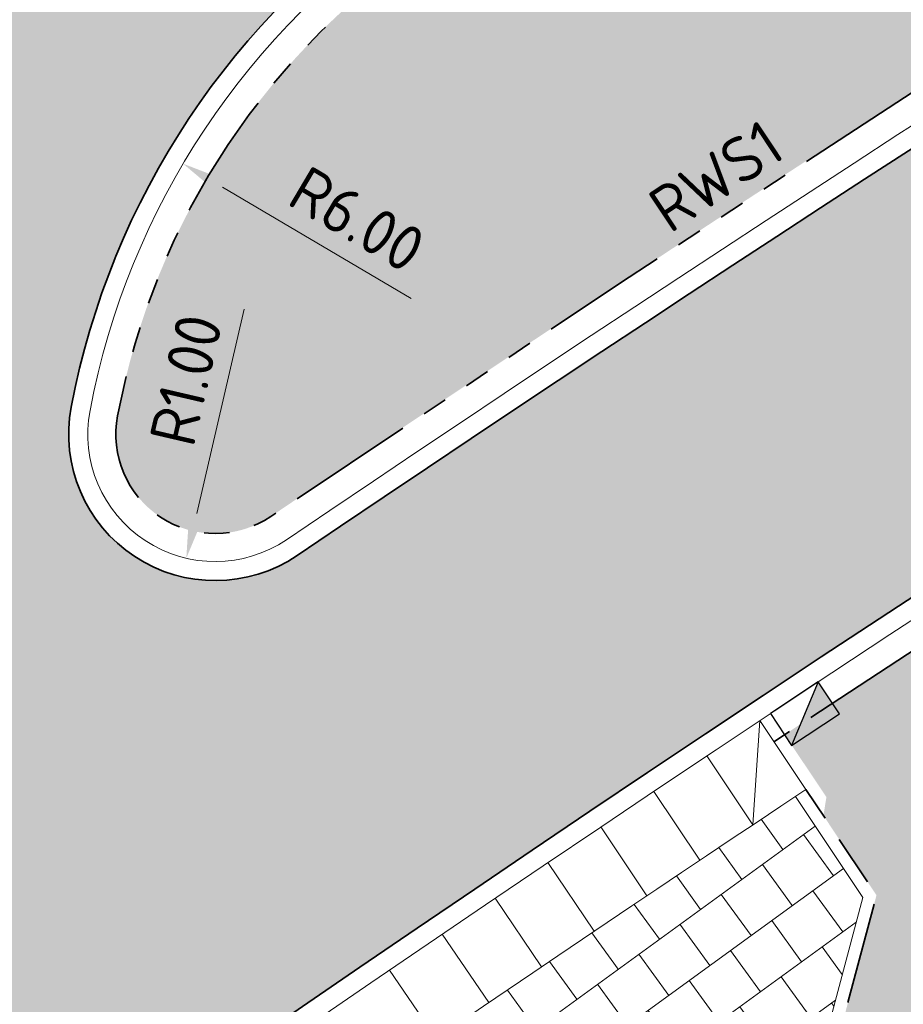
# Model space of a CAD drawing. Header units: metres. Extents: x 196651 to 397723, y 354703 to 710691.
# Tile 63 of 256: x 197663.67 to 197670.61, y 356050.09 to 356057.82. Entities that reach past the tile are written whole.
import ezdxf
from ezdxf.enums import TextEntityAlignment as Align

# ---------------------------------------------------------------- set-up
doc = ezdxf.new("R2010")
doc.units = ezdxf.units.M
doc.header["$MEASUREMENT"] = 0
for name, pattern in [('VH-OPSLUITBAND_100X200', [16, 8, -2, 4, -2]), ('VH-RWSBAND_110X220', [24, 10, -2, 2, -2, 2, -2, 2, -2]), ('VH-TROTTOIRBAND_180-200', [20, 10, -2, 2, -2, 2, -2])]:
    doc.linetypes.add(name, pattern=pattern)
for name, color, linetype, lineweight in [('N-WE-GR-GRAS_BERM-A', 86, 'Continuous', 5), ('N-WE-VH-GOOT_TEGEL-G', 170, 'Continuous', 35), ('N-WE-VH-KANTOPSLUITING_OPSLUITBAND_100X200-G', 5, 'VH-OPSLUITBAND_100X200', 35), ('N-WE-VH-KANTOPSLUITING_TEKST-T', 7, 'VH-OPSLUITBAND_100X200', 35), ('N-WE-VH-KANTOPSLUITING_TROTTOIRBAND_180 200-G', 6, 'VH-TROTTOIRBAND_180-200', 35), ('N-WE-VH-KANTOPSLUITING_TROTTOIRBAND_RWS_110 220-G', 6, 'VH-RWSBAND_110X220', 35), ('N-WE-VH-KANTVERHARDING-G', 1, 'Continuous', 5), ('N-WE-VH-VERHARDING_ASFALT_DEKLAAG-G_ZWART', 252, 'Continuous', 5), ('N-WE-VH-VERHARDING_TEGEL-200X200X50-A', 252, 'Continuous', 18), ('N-WE-VH-VERHARDING_TEGEL-A', 252, 'Continuous', 5), ('X-XX-AL-AANPIJLING-M', 7, 'Continuous', 18)]:
    doc.layers.add(name, color=color, linetype=linetype, lineweight=lineweight)
doc.layers.add('N-WE-RI-HWA_KOLK_TROTTOIR-S', color=150, linetype='Continuous')
doc.layers.add('N-WE-VH-VERHARDING_ASFALT_DEKLAAG-G_ROOD', color=7, linetype='Continuous', lineweight=5, true_color=0xbf4040)
doc.styles.add('NLCS-ISO', font='NLCS-ISO.ttf')
doc.styles.add('NLCS-ISO-M200-T18', font='NLCS-ISO.ttf')
doc.dimstyles.new('NLCS-M200-T18-PIJL', dxfattribs={"dimscale": 0.2, "dimtxt": 1.799999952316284, "dimasz": 1.8, "dimexe": 2, "dimexo": 2, "dimgap": 0.7, "dimtad": 1, "dimzin": 0, "dimdsep": 46, "dimtxsty": 'NLCS-ISO-M200-T18', "dimcen": 0, "dimdle": 2, "dimse1": 1, "dimse2": 1, "dimclrd": 256, "dimclre": 256, "dimclrt": 256, "dimadec": 1, "dimazin": 0, "dimtfac": 1, "dimtofl": 0, "dimtmove": 1, "dimatfit": 0, "dimfxl": 2, "dimfxlon": 1, "dimtfillclr": 254, "dimtolj": 1, "dimtzin": 0, "dimlwd": 18, "dimlwe": 18, "dimarcsym": 0})
pattern_1 = [(0, (0, 0), (1, 1), [0.12, -0.8]), (45, (0.4, 0.2), (-0.1131370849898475, 1.866761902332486), [0.12, -0.8]), (29.99999999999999, (0.08, 0.12), (0.2274613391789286, 1.286025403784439), [0.12, -0.8]), (15, (0.32, 0.48), (0.3856270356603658, 0.7244941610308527), [0.12, -0.8]), (135, (0.16, 2), (-0.02828427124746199, -0.6505382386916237), [0.12, -0.8]), (150, (1.2, 0.4), (0.2156921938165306, -0.5864101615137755), [0.12, -0.8]), (165, (0.24, 0.04), (0.1434520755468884, -0.7010146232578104), [0.12, -0.8]), (85, (0.4, 0.4), (-0.872677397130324, 1.040016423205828), [0.12, -0.8]), (99.99999999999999, (0, 0), (-1.112117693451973, 0.7787131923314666), [0.12, -0.7999999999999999])]

# ---------------------------------------------------------------- blocks, each defined once
blk = doc.blocks.new('TEKST TB')
at = {"style": 'NLCS-ISO'}
blk.add_attdef('TEKST_TROTTOIRBANDEN', text='', height=0.36, rotation=0.340705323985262, dxfattribs=at).set_placement((0, 0), align=Align.BOTTOM_CENTER)
blk = doc.blocks.new('N-SRI-HWA-KOLK_TROTTOIR-SO')
blk.add_hatch(color=256).paths.add_polyline_path([(1.125000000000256, 0.7499999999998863), (-1.124999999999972, 0.7499999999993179), (-1.124999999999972, -0.7499999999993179)])
blk.add_line((-1.124999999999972, -0.7499999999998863), (1.124999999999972, 0.7499999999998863))
at = {"flags": 128}
blk.add_lwpolyline([(-1.124999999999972, -0.7499999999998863), (1.124999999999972, -0.7499999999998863), (1.124999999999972, 0.7499999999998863), (-1.124999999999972, 0.7499999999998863)], close=True, dxfattribs=at)
blk = doc.blocks.new('*D1759')
at = {"layer": 'Defpoints', "color": 0, "transparency": 16777216}
for p in [(197664.9524205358, 356056.6889470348), (197670.1176249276, 356053.635970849)]:
    blk.add_point(p, dxfattribs=at)
at = {"layer": 'X-XX-AL-AANPIJLING-M', "linetype": 'Continuous', "lineweight": 18, "transparency": 16777216}
blk.add_line((197666.7430247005, 356055.6305819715), (197665.2623327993, 356056.5057684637), dxfattribs=at)
at = {"layer": 'X-XX-AL-AANPIJLING-M', "transparency": 16777216}
blk.add_solid([(197665.2928625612, 356056.5574205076), (197665.2318030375, 356056.4541164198), (197664.9524205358, 356056.6889470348)], dxfattribs=at)
at = {"layer": 'X-XX-AL-AANPIJLING-M', "transparency": 16777216, "insert": (197666.3204602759, 356056.2520634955), "char_height": 0.3599999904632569, "attachment_point": 5, "rotation": 329.4141142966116, "style": 'NLCS-ISO-M200-T18'}
blk.add_mtext('\\A1;R6.00', dxfattribs=at)
blk = doc.blocks.new('*D1760')
at = {"layer": 'Defpoints', "color": 0, "transparency": 16777216}
for p in [(197665.2044895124, 356054.5639258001), (197664.9779041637, 356053.5899344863)]:
    blk.add_point(p, dxfattribs=at)
at = {"layer": 'X-XX-AL-AANPIJLING-M', "linetype": 'Continuous', "lineweight": 18, "transparency": 16777216}
blk.add_line((197665.4328875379, 356055.5457090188), (197665.0594748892, 356053.9405713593), dxfattribs=at)
at = {"layer": 'X-XX-AL-AANPIJLING-M', "transparency": 16777216}
blk.add_solid([(197665.0010354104, 356053.9541664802), (197665.117914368, 356053.9269762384), (197664.9779041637, 356053.5899344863)], dxfattribs=at)
at = {"layer": 'X-XX-AL-AANPIJLING-M', "transparency": 16777216, "insert": (197664.9752893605, 356054.9909659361), "char_height": 0.3599999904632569, "attachment_point": 5, "rotation": 76.90388010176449, "style": 'NLCS-ISO-M200-T18'}
blk.add_mtext('\\A1;R1.00', dxfattribs=at)

msp = doc.modelspace()

# ---------------------------------------------------------------- hatches: boundary and pattern name
at = {"layer": 'N-WE-GR-GRAS_BERM-A'}
h = msp.add_hatch(dxfattribs=at)
h.set_pattern_fill('AGR-GRAS_01', color=256, scale=0.04, pattern_type=2)
h.set_pattern_definition(pattern_1)
h.paths.add_polyline_path([(197711.6748099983, 356079.4088628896), (197732.1035969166, 356088.4505020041), (197732.58824947, 356088.665005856), (197731.3497932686, 356091.4631885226), (197710.4363537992, 356082.2070455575, 0.04151751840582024), (197666.9372359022, 356058.4623075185, 0.2030929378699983), (197664.4380403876, 356054.7086867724, 0.6667460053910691), (197665.6415316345, 356053.9178652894, -0.04455025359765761)])
h = msp.add_hatch(dxfattribs=at)
h.set_pattern_fill('AGR-GRAS_01', color=256, scale=0.04, pattern_type=2)
h.set_pattern_definition(pattern_1)
edge = h.paths.add_edge_path()
edge.add_line((197669.6388170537, 356048.0800915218), (197670.4299445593, 356047.2758983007))
edge.add_arc((197662.1028353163, 356055.7770306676), 11.89999999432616, 314.4075177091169, 316.700348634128)
edge.add_line((197670.7633807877, 356047.6158449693), (197677.2603815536, 356054.5103787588))
edge.add_arc((197686.1174268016, 356046.1640232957), 12.17000000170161, 122.44241999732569, 136.7003486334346, ccw=False)
edge.add_arc((197839.2744350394, 355805.2216796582), 297.670056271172, 121.2138783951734, 122.44241999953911, ccw=False)
edge.add_arc((197839.2734591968, 355805.2233632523), 297.6681106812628, 117.66520243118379, 121.21388569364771, ccw=False)
edge.add_arc((197736.1291512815, 356001.974563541), 75.52000001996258, 109.3931390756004, 117.66520243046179, ccw=False)
edge.add_line((197711.052872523, 356073.2097419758), (197732.8357310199, 356080.8777656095))
edge.add_line((197732.8357310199, 356080.8777656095), (197732.8025262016, 356080.9720918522))
edge.add_line((197732.8025262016, 356080.9720918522), (197733.7457886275, 356081.3041400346))
edge.add_arc((197733.1481018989, 356083.0020124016), 1.80000000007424, 289.3931390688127, 383.8738483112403)
edge.add_line((197734.7940917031, 356083.7305160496), (197734.0922934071, 356085.3161674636))
edge.add_line((197734.0922934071, 356085.3161674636), (197713.1622733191, 356076.0526860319))
edge.add_arc((197831.4226988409, 355808.8536745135), 292.2000000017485, 113.8738483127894, 123.6104839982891)
edge.add_line((197669.6771571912, 356052.2036688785), (197669.9285988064, 356051.8298458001))
edge.add_line((197669.9285988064, 356051.8298458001), (197670.0057047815, 356051.7139221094))
edge.add_line((197670.0057047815, 356051.7139221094), (197669.9821770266, 356051.5688895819))
edge.add_line((197669.9821770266, 356051.5688895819), (197670.3989490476, 356050.9431109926))
edge.add_line((197670.3989490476, 356050.9431109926), (197669.6388170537, 356048.0800915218))
h = msp.add_hatch(dxfattribs=at)
h.set_pattern_fill('AGR-GRAS_01', color=256, scale=0.04, pattern_type=2)
h.set_pattern_definition(pattern_1)
h.paths.add_polyline_path([(197669.4617013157, 356064.4615681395), (197670.1871751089, 356064.919572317), (197670.466512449, 356066.1306542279), (197669.9924995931, 356066.8888855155, 0.01764053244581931), (197652.2036141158, 356054.8668248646), (197652.2627631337, 356054.7861929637), (197651.4559691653, 356054.1964256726, 0.3950384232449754), (197651.0013974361, 356051.7784546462, -0.002594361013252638), (197652.2631295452, 356052.7155385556, -0.01721172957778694)])
at = {"layer": 'N-WE-VH-VERHARDING_ASFALT_DEKLAAG-G_ROOD'}
h = msp.add_hatch(color=256, dxfattribs=at)
edge = h.paths.add_edge_path()
edge.add_line((198011.0353054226, 356135.9279939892), (198028.2430593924, 356135.9839082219))
edge.add_line((198028.2430593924, 356135.9839082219), (198028.2621441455, 356137.9340784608))
edge.add_line((198028.2621441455, 356137.9340784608), (198011.0330843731, 356137.8779970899))
edge.add_line((198011.0330843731, 356137.8779970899), (198004.8919163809, 356137.8839972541))
edge.add_line((198004.8919163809, 356137.8839972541), (197983.5139808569, 356137.8183356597))
edge.add_arc((197983.4828056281, 356147.9682877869), 10.15000000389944, 261.13442528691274, 270.17598146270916, ccw=False)
edge.add_line((197981.9185205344, 356137.9395534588), (197977.563230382, 356138.6188929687))
edge.add_arc((197976.0451803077, 356128.8865743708), 9.850000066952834, 81.1344252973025, 83.79745183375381)
edge.add_line((197977.1094094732, 356138.6789141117), (197888.8522927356, 356148.2706766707))
edge.add_arc((197885.9243120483, 356121.3293161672), 27.09999956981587, 83.79745182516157, 85.10188017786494)
edge.add_line((197888.238224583, 356148.3303492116), (197859.3618997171, 356150.8049689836))
edge.add_arc((197857.7880080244, 356133.7775538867), 17.09999999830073, 84.71899641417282, 95.04498133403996)
edge.add_line((197856.2842716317, 356150.8113079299), (197850.8435141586, 356150.3309989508))
edge.add_arc((197855.9110194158, 356080.2722871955), 70.24174472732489, 94.13712841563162, 102.2868609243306)
edge.add_line((197840.963131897, 356148.9051026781), (197836.0089824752, 356147.6548687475))
edge.add_arc((197843.5576555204, 356117.7426632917), 30.84999999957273, 104.1634886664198, 114.2840150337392)
edge.add_line((197830.8702823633, 356145.8629951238), (197815.8575755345, 356139.0895397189))
edge.add_line((197815.8575755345, 356139.0895397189), (197816.6595326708, 356137.312079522))
edge.add_line((197816.6595326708, 356137.312079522), (197831.6722394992, 356144.0855349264))
edge.add_arc((197843.5576555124, 356117.7426633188), 28.89999997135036, 104.16348866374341, 114.284015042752, ccw=False)
edge.add_line((197836.486127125, 356145.7641458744), (197841.4090920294, 356147.0065100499))
edge.add_arc((197855.9110194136, 356080.2722872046), 68.29174471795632, 94.12425796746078, 102.2602544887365, ccw=False)
edge.add_line((197850.9994951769, 356148.3871851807), (197856.455750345, 356148.8688622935))
edge.add_arc((197857.7880080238, 356133.7775538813), 15.15000000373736, 84.69510096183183, 95.04498132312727, ccw=False)
edge.add_line((197859.1887122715, 356148.8626633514), (197888.0717253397, 356146.3874704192))
edge.add_arc((197885.9243119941, 356121.3293155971), 25.15000014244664, 83.79745183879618, 85.1018801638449, ccw=False)
edge.add_line((197888.6416077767, 356146.3320916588), (197976.8987245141, 356136.7403291))
edge.add_arc((197976.0451803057, 356128.8865743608), 7.900000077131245, 81.13442529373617, 83.79745181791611, ccw=False)
edge.add_line((197977.2627027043, 356136.6921903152), (197981.6179928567, 356136.0128508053))
edge.add_arc((197983.4828056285, 356147.9682877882), 12.10000000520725, 261.1344252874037, 270.1759814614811)
edge.add_line((197983.5199701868, 356135.8683448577), (198004.8939584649, 356135.9339943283))
edge.add_line((198004.8939584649, 356135.9339943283), (198011.0353054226, 356135.9279939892))
edge = h.paths.add_edge_path()
edge.add_arc((197735.0032616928, 356097.3415780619), 2.149999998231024, 118.9534561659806, 140.4823605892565)
edge.add_line((197733.344689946, 356098.7096569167), (197731.5221271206, 356097.7013284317))
edge.add_arc((197719.8553419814, 356118.7891477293), 24.09999996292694, 293.8738483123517, 298.95345617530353, ccw=False)
edge.add_line((197729.6091963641, 356096.7511731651), (197729.2313730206, 356096.5839511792))
edge.add_arc((197729.053940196, 356095.958637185), 0.6499999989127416, 74.1587110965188, 113.873848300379)
edge.add_line((197728.7908694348, 356096.553022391), (197708.1334728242, 356087.4102022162))
edge.add_arc((197831.4205735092, 355808.853861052), 304.6199999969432, 113.8738483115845, 126.2610514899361)
edge.add_arc((197652.5200920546, 356052.7446534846), 2.150000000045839, 126.2608551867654, 147.8645616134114)
edge.add_arc((197831.4205740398, 355808.853860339), 304.4700008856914, 126.4100160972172, 127.3727872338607)
edge.add_arc((197651.311990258, 356044.6581362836), 7.750000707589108, 127.3727873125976, 128.3921552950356)
edge.add_arc((197646.717815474, 356049.6034438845), 1.150000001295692, 100.9725421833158, 132.9620961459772)
edge.add_arc((197651.3119830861, 356044.6581295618), 7.899999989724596, 132.902121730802, 137.281393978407)
edge.add_line((197645.5078978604, 356050.0174760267), (197644.9981139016, 356049.4653868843))
edge.add_line((197644.9981139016, 356049.4653868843), (197643.5654582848, 356050.7882617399))
edge.add_line((197643.5654582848, 356050.7882617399), (197644.0752422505, 356051.34035089))
edge.add_arc((197651.3119898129, 356044.658136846), 9.849999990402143, 127.3727872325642, 137.2814658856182, ccw=False)
edge.add_arc((197831.4205735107, 355808.853861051), 306.5699999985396, 113.873848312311, 127.37278723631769, ccw=False)
edge.add_line((197707.3442605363, 356089.1933578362), (197728.7592754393, 356098.6714946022))
edge.add_arc((197719.8553419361, 356118.7891478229), 22.00000006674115, 293.8738483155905, 298.9534561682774)
edge.add_line((197730.5055192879, 356099.5388562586), (197734.6029027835, 356101.80572379))
edge.add_arc((197748.1576738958, 356077.3053528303), 27.99999994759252, 113.52650405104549, 118.9534561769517, ccw=False)
edge.add_line((197736.9808231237, 356102.9778673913), (197748.6792998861, 356108.070945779))
edge.add_line((197748.6792998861, 356108.070945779), (197786.991783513, 356124.8688712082))
edge.add_arc((197778.9006456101, 356143.3230303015), 20.15000001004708, 293.6748185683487, 307.6944217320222)
edge.add_arc((197803.3638892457, 356111.6757607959), 19.85000000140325, 114.2840088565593, 127.71355122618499, ccw=False)
edge.add_line((197795.2003788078, 356129.7693949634), (197815.8575755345, 356139.089539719))
edge.add_line((197815.8575755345, 356139.089539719), (197816.6595326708, 356137.312079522))
edge.add_line((197816.6595326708, 356137.312079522), (197814.8233989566, 356136.4836499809))
edge.add_arc((197815.7076081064, 356134.523886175), 2.149999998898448, 114.2840150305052, 135.8129194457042)
edge.add_line((197814.1659123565, 356136.0224435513), (197808.3119323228, 356133.3812361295))
edge.add_arc((197808.4152768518, 356131.2337213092), 2.149999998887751, 92.75511062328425, 114.2840150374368)
edge.add_line((197807.5310677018, 356133.1934851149), (197796.0023359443, 356127.9919347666))
edge.add_arc((197803.3638911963, 356111.6757616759), 17.90000000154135, 114.2840150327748, 127.7039180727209)
edge.add_arc((197778.9006453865, 356143.3230301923), 22.09999999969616, 293.6748185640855, 307.70391807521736, ccw=False)
edge.add_line((197787.7747966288, 356123.0829847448), (197760.1649790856, 356110.9775921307))
edge.add_line((197760.1649790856, 356110.9775921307), (197749.4600017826, 356106.284045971))
edge.add_line((197749.4600017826, 356106.284045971), (197737.7592109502, 356101.1899601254))
edge.add_arc((197748.1576739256, 356077.3053527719), 26.05000001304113, 113.5265040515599, 118.9534561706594)
edge.add_line((197735.5468957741, 356100.0994479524), (197733.9624489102, 356099.2228565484))
at = {"layer": 'N-WE-VH-VERHARDING_ASFALT_DEKLAAG-G_ZWART'}
h = msp.add_hatch(color=256, dxfattribs=at)
edge = h.paths.add_edge_path()
edge.add_arc((197665.2044876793, 356054.5639355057), 1.000000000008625, 169.1358293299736, 190.6961562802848)
edge.add_arc((197665.2044895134, 356054.5639258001), 1.00000000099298, 169.3044096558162, 190.6955903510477, ccw=False)
edge.add_arc((197670.1176249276, 356053.6359708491), 5.999999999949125, 169.2762251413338, 169.3044096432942, ccw=False)
edge = h.paths.add_edge_path()
edge.add_arc((197831.4226988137, 355808.8536745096), 302.2499999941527, 117.142882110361, 126.3038487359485)
edge.add_arc((197741.9317245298, 355930.6637229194), 151.1000004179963, 126.303848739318, 128.411080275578)
edge.add_line((197648.05339626, 356049.0616519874), (197646.229993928, 356047.6158668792))
edge.add_line((197646.229993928, 356047.6158668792), (197648.1124034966, 356045.3455068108))
edge.add_line((197648.1124034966, 356045.3455068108), (197649.8841039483, 356046.7502972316))
edge.add_arc((197741.9295989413, 355930.6639097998), 148.149999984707, 126.78826494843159, 128.4110802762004, ccw=False)
edge.add_arc((197657.0131027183, 356044.4784707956), 6.14999999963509, 80.53557043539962, 128.2158815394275, ccw=False)
edge.add_arc((197657.8307929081, 356049.4111671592), 1.150000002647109, 17.102662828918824, 80.3089000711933, ccw=False)
edge.add_line((197658.9299391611, 356049.7493646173), (197664.0936917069, 356054.2662208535))
edge.add_arc((197665.2044895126, 356054.5639258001), 1.150000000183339, 169.4509403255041, 195.0032518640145, ccw=False)
edge.add_arc((197670.1176284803, 356053.6359731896), 6.150000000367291, 123.3835408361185, 169.3318372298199, ccw=False)
edge.add_arc((197831.420573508, 355808.8538610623), 299.2999999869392, 117.14924569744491, 123.38350120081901, ccw=False)
edge.add_line((197694.8470275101, 356075.177266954), (197693.5329104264, 356077.8173686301))
h = msp.add_hatch(color=256, dxfattribs=at)
edge = h.paths.add_edge_path()
edge.add_line((197652.3958995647, 356040.1954776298), (197653.0758249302, 356040.7542891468))
edge.add_arc((197831.4226988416, 355808.8536745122), 292.5500000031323, 117.1648851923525, 127.56265983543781, ccw=False)
edge.add_line((197697.8581931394, 356069.1343409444), (197696.5405696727, 356071.7752077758))
edge.add_arc((197831.4205735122, 355808.8538610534), 295.4999999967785, 117.1580570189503, 124.0772675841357)
edge.add_arc((197665.2044895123, 356054.5639257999), 1.14999999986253, 195.0032518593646, 304.07726758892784, ccw=False)
edge.add_line((197664.0936917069, 356054.2662208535), (197658.929939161, 356049.7493646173))
edge.add_arc((197657.8307965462, 356049.4111553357), 1.150000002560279, -54.185214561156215, 17.103279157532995, ccw=False)
edge.add_arc((197831.4205738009, 355808.8538606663), 295.50000047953, 125.8147854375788, 127.5701586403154)
edge.add_line((197651.2446395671, 356043.0693234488), (197650.5092131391, 356042.4648192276))
edge.add_line((197650.5092131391, 356042.4648192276), (197652.3958995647, 356040.1954776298))
at = {"layer": 'N-WE-VH-VERHARDING_TEGEL-200X200X50-A'}
h = msp.add_hatch(dxfattribs=at)
h.set_pattern_fill('AVH-TEGEL_200X200_HALFST', color=256, scale=2, angle=126, pattern_type=2)
h.set_pattern_definition([(126, (197669.5553613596, 356038.8623729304), (-0.3969174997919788, 0.2060497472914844), [0.4, -0.4]), (216, (197669.5553613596, 356038.8623729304), (0.2351141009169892, -0.323606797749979), [])])
edge = h.paths.add_edge_path()
edge.add_line((197670.2907292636, 356050.925200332), (197669.7620119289, 356051.7190635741))
edge.add_arc((197831.0011568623, 355809.439099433), 291.0285946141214, 123.6440649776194, 126.5808161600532)
edge.add_line((197657.5609077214, 356043.1400255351), (197658.1809192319, 356042.3554328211))
edge.add_line((197658.1809192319, 356042.3554328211), (197663.9907566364, 356042.445850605))
edge.add_arc((197944.2810093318, 355647.8316368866), 484.0278952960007, 124.66648550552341, 125.3857705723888, ccw=False)
edge.add_arc((197661.9255947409, 356056.0033895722), 12.28744574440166, 304.96171910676, 309.0943545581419)
edge.add_arc((197662.1028352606, 356055.7770307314), 12.00000007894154, 309.1191056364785, 313.0271251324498)
edge.add_line((197670.2909695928, 356047.0046617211), (197669.5275288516, 356048.0506237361))
edge.add_line((197669.5275288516, 356048.0506237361), (197670.2907292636, 356050.925200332))
at = {"layer": 'N-WE-VH-VERHARDING_TEGEL-A'}
h = msp.add_hatch(dxfattribs=at)
h.set_pattern_fill('AVH-TEGEL_300X300_HALFST', color=256, scale=2, angle=33, style=0, pattern_type=2)
h.set_pattern_definition([(33, (0, 0), (0.3398106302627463, 0.5783845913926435), [0.6, -0.6]), (123, (0, 0), (-0.5032023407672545, -0.3267834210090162), [])])
h.paths.add_polyline_path([(197667.9208859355, 356068.5048532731), (197668.7679639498, 356069.0363243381), (197667.8138031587, 356070.5626195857, 0.02520792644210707), (197642.3061560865, 356052.7685730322), (197641.918693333, 356051.5643148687), (197642.8137837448, 356050.4178998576, 0.0198117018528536), (197643.3670905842, 356050.9714290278), (197643.8768745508, 356051.5235181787, -0.04326172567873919), (197645.1691653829, 356052.7005312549, -0.006434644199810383), (197651.5063403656, 356057.4130176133), (197652.3173569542, 356057.9980430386, -0.01533019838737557)])

# ---------------------------------------------------------------- linework, layer by layer
at = {"layer": 'N-WE-VH-GOOT_TEGEL-G', "flags": 128}
for points in [[(197645.3330549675, 356052.4859614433, -0.05896844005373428), (197707.344260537, 356089.1933578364), (197728.7592754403, 356098.6714946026, 0.02216760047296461), (197730.5055192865, 356099.5388562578), (197734.6029027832, 356101.8057237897, -0.02368397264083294), (197736.9808231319, 356102.9778673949), (197748.6792998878, 356108.0709457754), (197759.3819657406, 356112.7634784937), (197771.2684338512, 356117.9750436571), (197786.9917832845, 356124.868871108, 0.06129006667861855), (197791.2240054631, 356127.3807186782, -0.05862238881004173), (197795.200378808, 356129.7693949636), (197830.870282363, 356145.8629951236, -0.04418785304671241), (197836.0089824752, 356147.6548687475), (197840.9631318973, 356148.9051026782, -0.0355749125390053), (197850.8435141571, 356150.3309989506), (197856.2842716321, 356150.8113079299, -0.04508612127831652), (197859.361899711, 356150.8049689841), (197888.2382245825, 356148.3303492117, -0.005691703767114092)], [(197866.1533364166, 356128.2646931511, 0.3269534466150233), (197857.8188387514, 356133.0875539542), (197856.1657519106, 356132.9093047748, 0.06128720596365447), (197825.0365349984, 356125.6260440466, 0.01212265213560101), (197818.5935215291, 356123.0787361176), (197814.9221508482, 356121.4736490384), (197802.4610331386, 356115.9584449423), (197789.9629197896, 356107.1472932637), (197768.0015965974, 356097.4273642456), (197745.0209239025, 356090.535851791), (197713.0206198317, 356076.3727396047, 0.0597998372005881), (197653.0758249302, 356040.7542891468), (197649.9855954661, 356038.214516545), (197649.0843240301, 356037.4998937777, 0.001353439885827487), (197648.4857849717, 356037.0226646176, 0.01770595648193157), (197632.799694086, 356023.5066607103), (197611.0048032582, 356003.3393815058, -0.211706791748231), (197547.2728054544, 355981.5539173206, -0.211706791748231)], [(197650.8403406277, 356051.4026269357), (197650.8332236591, 356051.4116330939, -0.4247628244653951), (197651.2484478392, 356054.4782684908, -0.05410206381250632), (197708.1334728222, 356087.4102022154), (197728.7908694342, 356096.5530223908, -0.4142135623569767), (197729.648325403, 356096.2217079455), (197730.2841596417, 356094.7850965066)], [(197652.4703531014, 356052.4334775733, -0.03999413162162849), (197693.533524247, 356077.8176833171)]]:
    msp.add_lwpolyline(points, format="xyb", dxfattribs=at)
msp.add_lwpolyline([(197736.8101560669, 356094.2845269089), (197710.2866058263, 356082.5453879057, 0.04151751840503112), (197666.7336469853, 356058.7712598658, 0.2030929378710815), (197664.0744683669, 356054.7773554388, 0.6667460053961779), (197665.8488464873, 356053.6114006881, -0.04455025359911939), (197711.824557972, 356079.0705205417), (197732.2533448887, 356088.1121596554), (197796.5909195, 356116.5875230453, 0.2537088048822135), (197800.17306401, 356121.2299719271, 0.5952667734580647), (197799.2683218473, 356121.9280770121), (197798.4875745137, 356121.5825236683, 0.04976293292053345), (197789.8268902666, 356116.6682548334), (197786.6091193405, 356114.3925358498, -0.001842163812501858), (197786.3084373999, 356114.1815407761, -0.04791637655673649), (197778.0002437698, 356109.5076644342), (197761.5592029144, 356102.2309740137, -0.03705310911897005), (197754.6097469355, 356099.7523082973), (197743.8013059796, 356096.7780525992, 0.03705199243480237)], format="xyb", close=True, dxfattribs=at)
at = {"layer": 'N-WE-VH-KANTOPSLUITING_OPSLUITBAND_100X200-G', "ltscale": 0.1, "flags": 128}
for points in [[(197732.8357310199, 356080.8777656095), (197711.0528725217, 356073.2097419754, 0.03610936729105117), (197701.0648956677, 356068.8607981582, 0.0154817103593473), (197685.0152800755, 356059.80285632, 3.374857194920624e-06), (197685.011636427, 356059.8006484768, 0.005360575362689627), (197679.5888088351, 356056.4346633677, 0.0622923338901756), (197677.2603815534, 356054.5103787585), (197670.7633807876, 356047.6158449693, -0.01365644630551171), (197670.3049023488, 356047.1551923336), (197669.6364184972, 356048.0710574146), (197670.3989490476, 356050.9431109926), (197669.8452709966, 356051.7744524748)], [(197652.2036141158, 356054.8668248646, -0.0176405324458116), (197669.9924995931, 356066.8888855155)]]:
    msp.add_lwpolyline(points, format="xyb", dxfattribs=at)
at = {"layer": 'N-WE-VH-KANTOPSLUITING_TROTTOIRBAND_180 200-G', "ltscale": 0.1, "flags": 128}
for points in [[(197733.7457886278, 356081.3041400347, 0.4373087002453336), (197734.794091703, 356083.7305160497), (197734.0922934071, 356085.3161674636), (197713.1622733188, 356076.0526860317, 0.04259542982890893), (197669.5938350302, 356052.148267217, 0.04259542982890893)], [(197651.4554606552, 356054.1960528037, 0.3949371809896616), (197651.0013974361, 356051.7784546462, -0.002594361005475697), (197652.2631295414, 356052.7155385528, -0.01721172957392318), (197669.4617013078, 356064.4615681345)]]:
    msp.add_lwpolyline(points, format="xyb", dxfattribs=at)
at = {"layer": 'N-WE-VH-KANTOPSLUITING_TROTTOIRBAND_RWS_110 220-G', "ltscale": 0.1, "flags": 128}
msp.add_lwpolyline([(197731.3497932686, 356091.4631885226), (197710.4363537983, 356082.2070455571, 0.04151751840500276), (197666.9372359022, 356058.4623075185, 0.2030929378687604), (197664.4380403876, 356054.7086867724, 0.6667460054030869), (197665.6415316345, 356053.9178652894, -0.0445502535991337), (197711.6748099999, 356079.4088628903), (197732.1035969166, 356088.4505020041), (197732.58824947, 356088.665005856)], format="xyb", close=True, dxfattribs=at)
at = {"layer": 'N-WE-VH-KANTVERHARDING-G', "flags": 128}
for points in [[(197645.2420051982, 356052.6051668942, -0.05896844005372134), (197707.2835518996, 356089.3305236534), (197728.698566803, 356098.8086604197, 0.02216760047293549), (197730.4329044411, 356099.6701082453), (197734.5302879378, 356101.9369757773, -0.02368397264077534), (197736.9209471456, 356103.1153987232), (197748.6192458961, 356108.2083996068), (197759.3217339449, 356112.9008543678), (197771.2082020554, 356118.1124195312), (197786.9315514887, 356125.0062469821, 0.06129006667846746), (197791.1322682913, 356127.4993959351, -0.05862238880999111), (197795.1386897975, 356129.906122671), (197830.8085933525, 356145.9997228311, -0.04418785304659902), (197835.9722790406, 356147.8003089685), (197840.928809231, 356149.0511437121, -0.03557942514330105), (197850.8315066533, 356150.4805222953), (197856.271080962, 356150.9607268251, -0.04507882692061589), (197859.37520562, 356150.9543784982), (197888.2510322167, 356148.4798014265, -0.005691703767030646)], [(197652.3815430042, 356052.5543608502, -0.03999420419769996), (197693.4651708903, 356077.9512042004), (197694.0942675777, 356078.2727940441, -0.00615316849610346), (197700.7662319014, 356081.5708313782, -0.007526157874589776), (197709.0340859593, 356085.3799615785), (197715.7091688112, 356088.3343068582), (197721.2017577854, 356090.7652885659), (197730.1491359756, 356094.7253359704), (197737.0227015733, 356097.7363707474, -0.0288656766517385), (197742.8419237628, 356099.7052344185), (197753.854932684, 356102.7357829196, 0.03705310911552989), (197760.3722259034, 356105.0603089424), (197776.8132667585, 356112.3369993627, 0.04976293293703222), (197784.8867859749, 356116.9180974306), (197788.1045569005, 356119.1938164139, -0.04976293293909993), (197797.3005975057, 356124.4118585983), (197798.081344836, 356124.7574119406), (197798.8124329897, 356125.0809864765), (197807.0435192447, 356128.7240080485), (197810.9500000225, 356130.4529892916), (197812.5832067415, 356131.1758352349, -0.003779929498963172), (197814.6196805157, 356132.0612063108), (197820.4131382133, 356134.3626653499)], [(197721.489, 356101.431), (197720.4874792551, 356097.2741386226), (197706.5064813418, 356091.086246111, 0.06078444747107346), (197642.3061560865, 356052.7685730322), (197641.9255231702, 356051.5855424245), (197641.9109824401, 356051.5741908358, 0.02093380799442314), (197622.2772393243, 356034.8762257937), (197605.2480029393, 356019.1187086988, -0.1017987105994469), (197579.3600525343, 356003.4690970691, -0.09080911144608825), (197554.5457726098, 356000.2041368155, -0.4160134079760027), (197547.6384443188, 356008.5444843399)], [(197650.958029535, 356051.4956286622), (197650.9509125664, 356051.5046348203, -0.4247628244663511), (197651.3371676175, 356054.3573189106, -0.05410206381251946), (197708.1941814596, 356087.2730363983), (197728.8515780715, 356096.4158565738, -0.4142135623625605), (197729.511159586, 356096.1609993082), (197730.1469938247, 356094.7243878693)], [(197745.0730259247, 356090.394876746), (197713.081328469, 356076.2355737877, 0.05979775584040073), (197653.1691920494, 356040.6368648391), (197650.0798209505, 356038.0977977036), (197649.1775189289, 356037.3823577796, 0.001353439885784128), (197648.5796148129, 356036.905634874, 0.01770595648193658), (197632.9015694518, 356023.3965634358), (197611.1066786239, 356003.2292842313, -0.2117067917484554), (197547.2596411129, 355981.4044961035, -0.2117067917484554)], [(197657.5609077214, 356043.1400255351, -0.01289843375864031), (197669.8431597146, 356051.7730484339, -0.01289843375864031)]]:
    msp.add_lwpolyline(points, format="xyb", dxfattribs=at)
msp.add_lwpolyline([(197736.8708647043, 356094.1473610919), (197710.3473144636, 356082.4082220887, 0.04151751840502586), (197666.8161830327, 356058.6460089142, 0.2030929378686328), (197664.2218624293, 356054.7495167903, 0.6667460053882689), (197665.7647999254, 356053.7356430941, -0.04455025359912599), (197711.7638493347, 356079.2076863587), (197732.1926362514, 356088.2493254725), (197796.5302108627, 356116.7246888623, 0.2537088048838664), (197800.0249859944, 356121.2539072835, 0.5952667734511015), (197799.3290304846, 356121.7909111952), (197798.548283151, 356121.4453578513, 0.04976293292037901), (197789.9135032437, 356116.5457877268), (197786.6957323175, 356114.2700687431, -0.001842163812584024), (197786.3941456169, 356114.0584387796, -0.04791637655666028), (197778.0609524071, 356109.3704986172), (197761.6199115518, 356102.0938081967, -0.03705310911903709), (197754.6495444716, 356099.607684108), (197743.8411035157, 356096.6334284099, 0.03705199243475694)], format="xyb", close=True, dxfattribs=at)
for points in [[(197669.4270091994, 356051.4958864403), (197669.4834401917, 356052.3144048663)], [(197669.4834401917, 356052.3144048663), (197669.8432068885, 356051.77297744)], [(197669.0663128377, 356052.0366949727), (197669.4270091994, 356051.4958864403)], [(197668.649663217, 356051.7582688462), (197669.0112881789, 356051.2180808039)], [(197669.7620405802, 356051.7190205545), (197670.2907292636, 356050.925200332), (197669.5275288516, 356048.0506237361)], [(197668.2334925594, 356051.4791273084), (197668.596045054, 356050.9395613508)], [(197667.8178020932, 356051.1992711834), (197668.1812810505, 356050.660328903)], [(197667.4025930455, 356050.9187012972), (197667.7669973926, 356050.3803842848)], [(197666.9878666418, 356050.6374184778), (197667.3531953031, 356050.0997283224)], [(197666.5736241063, 356050.3554235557), (197666.9398760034, 356049.8183618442)]]:
    msp.add_lwpolyline(points, dxfattribs=at)

# ---------------------------------------------------------------- block references
at = {"layer": 'N-WE-RI-HWA_KOLK_TROTTOIR-S', "xscale": 0.2000000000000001, "yscale": 0.2000000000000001, "zscale": 0.2000000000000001, "rotation": 213.5947341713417}
msp.add_blockref('N-SRI-HWA-KOLK_TROTTOIR-SO', (197669.8371362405, 356052.3694199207), dxfattribs=at)
at = {"layer": 'N-WE-VH-KANTOPSLUITING_TEKST-T', "rotation": 33.24193613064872}
msp.add_blockref('TEKST TB', (197669.2975878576, 356056.3517285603), dxfattribs=at).add_auto_attribs({'TEKST_TROTTOIRBANDEN': 'RWS1'})

# ---------------------------------------------------------------- dimensions: what is measured, and where the dimension line sits
at = {"layer": 'X-XX-AL-AANPIJLING-M'}
for center, mpoint, picture, middle in [((197670.1176249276, 356053.635970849), (197664.9524205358, 356056.6889470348), '*D1759', (197666.1576348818, 356055.976585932)), ((197665.2044895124, 356054.5639258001), (197664.9779041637, 356053.5899344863), '*D1760', (197665.2869665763, 356054.9184586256))]:
    dim = msp.add_radius_dim(center=center, mpoint=mpoint, dimstyle='NLCS-M200-T18-PIJL', dxfattribs=at)
    dim.commit()
    dim.dimension.update_dxf_attribs({"geometry": picture, "text_midpoint": middle, "dimtype": 164})

doc.saveas('drawing.dxf')
